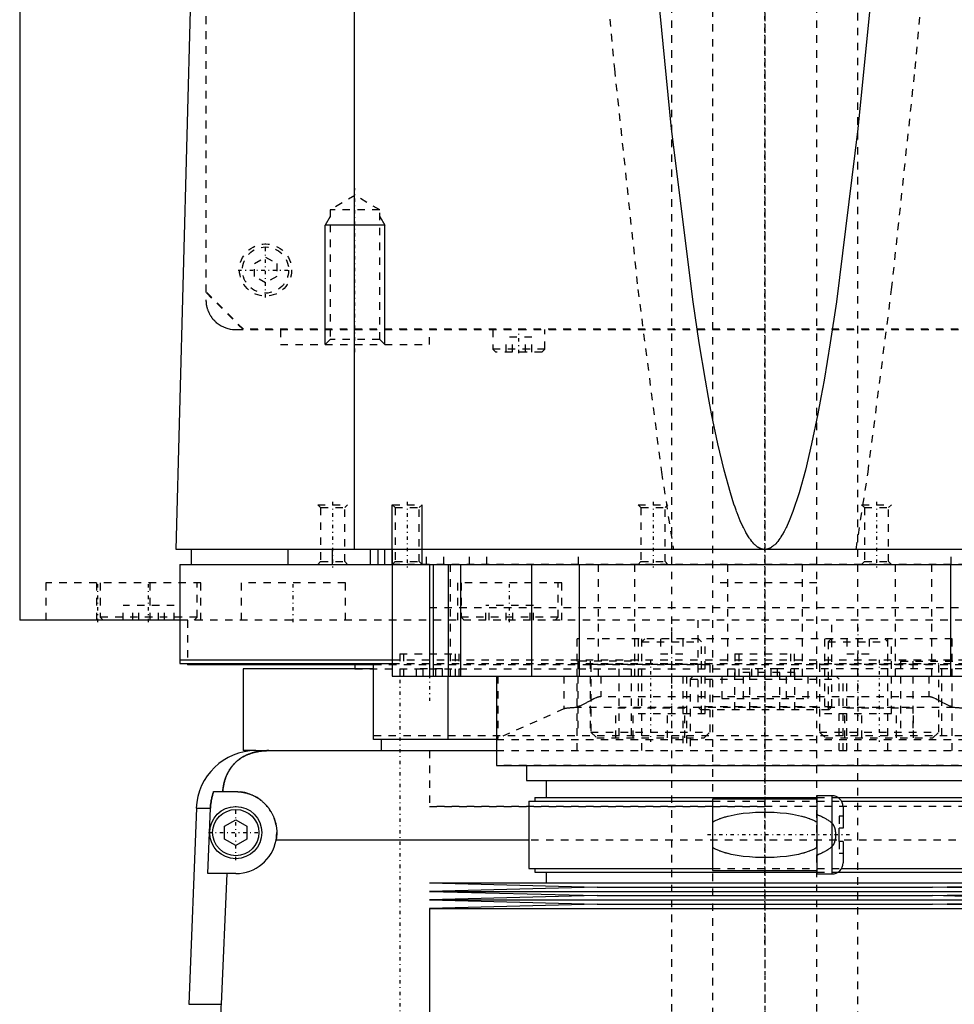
# Model space of a CAD drawing. Extents: x -120 to 120, y -123 to 447.
# Tile 2 of 9: x -100 to 25, y -27 to 106. Entities that reach past the tile are written whole.
import ezdxf

# ---------------------------------------------------------------- set-up
doc = ezdxf.new("R2010")
doc.units = 0
doc.linetypes.add('CENTER', pattern=[1.5, 0.45, -0.5, 0.05, -0.5])
doc.linetypes.add('DASHED', pattern=[2, 1, -1])
for name, color, linetype in [('AM_0', 7, 'CONTINUOUS'), ('AM_10', 7, 'CONTINUOUS'), ('AM_3', 7, 'DASHED'), ('AM_7', 7, 'CENTER')]:
    doc.layers.add(name, color=color, linetype=linetype)

msp = doc.modelspace()

# ---------------------------------------------------------------- linework, layer by layer
at = {"layer": 'AM_0', "color": 7, "linetype": 'CONTINUOUS'}
for p, q in [((-100, 363), (-100, 25)), ((-55.06, 34.5), (-55.06, 116.6)), ((-79, 34.5), (-76.83, 115.63)), ((79, 34.5), (-79, 34.5)), ((-77, 34.5), (-77, 32.5)), ((-64, 34.5), (-64, 32.5)), ((-58, 32.5), (-58, 34.5)), ((-52.9, 32.5), (-52.9, 34.5)), ((-51.9, 32.5), (-51.9, 34.5)), ((-51, 32.5), (-51, 34.5)), ((-50, 34.5), (-50, 17.5)), ((-78.5, 32.5), (78.5, 32.5)), ((-78.5, 32.5), (-78.5, 19.2)), ((-45, 32.5), (-45, 17.5)), ((-44.5, 32.5), (-44.5, 17.5)), ((-42.5, 32.5), (-42.5, 17.5)), ((-40.83, 32.5), (-40.83, 17.5)), ((-31.31, 32.5), (-31.31, 17.5)), ((-24.92, 32.5), (-24.92, 17.5)), ((24.92, 32.5), (24.92, 17.5)), ((-78.56, 25), (-100, 25)), ((-78.5, 19.7), (-50.02, 19.7)), ((-78.5, 19.2), (-50.02, 19.2)), ((-77.5, 19.2), (-77.5, 19)), ((-52.56, 19), (-77.5, 19)), ((-70, 18.5), (-70, 7.5)), ((-52.56, 18.5), (-70, 18.5)), ((-55, 19), (-55, 18.5)), ((-52.5, 9), (-52.5, 19.2)), ((-50, 17.5), (50, 17.5)), ((-42.5, 9), (-42.5, 17.5)), ((-36, 17.5), (-36, 5.5)), ((-36, 9), (-52.5, 9)), ((-51.5, 9), (-51.5, 7.5)), ((-68.3, 7.5), (-70, 7.5)), ((-68.3, 7.5), (-36, 7.5)), ((-36, 5.5), (36, 5.5)), ((-32, 5.5), (-32, 3.5)), ((-32, 3.5), (32, 3.5)), ((-29.35, 3.5), (-29.35, 1.2)), ((-73.97, 2), (-71, 2)), ((9, 1.45), (7, 1.45)), ((7, 1.45), (7, -9.05)), ((9, 1.45), (9, -9.05)), ((-31.65, 0.7), (-31.65, -8.3)), ((-31.65, 0.7), (-7, 0.7)), ((-30.85, 1.2), (-30.85, 0.7)), ((-30.85, 1.2), (7, 1.2)), ((7, 1), (-7, 1)), ((-7, 1), (-7, -8.6)), ((9.83, 1.2), (30.85, 1.2)), ((10.3, 0.7), (31.65, 0.7)), ((-76.29, -0.2), (-77.28, -26.54)), ((-76.29, -0.2), (-74.4, -0.2)), ((-74.75, -9), (-74.4, -0.2)), ((10.5, -0.05), (10.5, -2.9)), ((-72.5, -2.63), (-71, -1.77)), ((-72.5, -4.37), (-72.5, -2.63)), ((-71, -1.77), (-69.5, -2.63)), ((-69.5, -2.63), (-69.5, -4.37)), ((10, -4.7), (10, -2.9)), ((10.5, -2.9), (10, -2.9)), ((-71, -5.23), (-72.5, -4.37)), ((-69.5, -4.37), (-71, -5.23)), ((-31.65, -4.5), (-65.59, -4.5)), ((10.5, -4.7), (10, -4.7)), ((10.5, -4.7), (10.5, -7.55)), ((-71, -9), (-74.75, -9)), ((-72.2, -9), (-72.97, -26.54)), ((-31.65, -8.3), (-7, -8.3)), ((-30.85, -8.3), (-30.85, -8.8)), ((-30.85, -8.8), (7, -8.8)), ((-29.35, -8.8), (-29.35, -10.25)), ((-7, -8.6), (7, -8.6)), ((7, -9.05), (9, -9.05)), ((9.83, -8.8), (30.85, -8.8)), ((10.3, -8.3), (31.65, -8.3)), ((-45, -10.25), (-22.5, -10.82)), ((-45, -10.25), (45, -10.25)), ((22.5, -10.82), (45, -10.25)), ((-22.5, -10.82), (-45, -11.39)), ((-45, -11.39), (-22.5, -11.96)), ((-45, -11.39), (45, -11.39)), ((-22.5, -10.82), (22.5, -10.82)), ((45, -11.39), (22.5, -10.82)), ((22.5, -11.96), (45, -11.39)), ((-22.5, -11.96), (-45, -12.53)), ((-45, -12.53), (-22.5, -13.1)), ((-45, -12.53), (45, -12.53)), ((-22.5, -13.1), (-45, -13.67)), ((-22.5, -11.96), (22.5, -11.96)), ((-22.5, -13.1), (22.5, -13.1)), ((45, -12.53), (22.5, -11.96)), ((22.5, -13.1), (45, -12.53)), ((45, -13.67), (22.5, -13.1)), ((-45, -13.67), (-45, -30.25)), ((-45, -13.67), (45, -13.67)), ((-77.28, -26.54), (-72.97, -26.54))]:
    msp.add_line(p, q, dxfattribs=at)
for points in [[(0, 34.5, 0), (-0.01, 34.5, 0), (-0.04, 34.5, 0), (-0.06, 34.5, 0), (-0.07, 34.5, 0), (-0.08, 34.5, 0), (-0.11, 34.5, 0), (-0.13, 34.51, 0), (-0.15, 34.51, 0), (-0.18, 34.51, 0), (-0.2, 34.51, 0), (-0.21, 34.52, 0), (-0.22, 34.52, 0), (-0.25, 34.52, 0), (-0.27, 34.53, 0), (-0.29, 34.53, 0), (-0.32, 34.54, 0), (-0.34, 34.54, 0), (-0.35, 34.54, 0), (-0.36, 34.55, 0), (-0.39, 34.55, 0), (-0.41, 34.56, 0), (-0.42, 34.56, 0), (-0.43, 34.57, 0), (-0.46, 34.57, 0), (-0.48, 34.58, 0), (-0.49, 34.59, 0), (-0.5, 34.59, 0), (-0.53, 34.6, 0), (-0.55, 34.61, 0), (-0.57, 34.62, 0), (-0.6, 34.63, 0), (-0.62, 34.64, 0), (-0.63, 34.64, 0), (-0.64, 34.65, 0), (-0.67, 34.66, 0), (-0.69, 34.67, 0), (-0.71, 34.68, 0), (-0.74, 34.69, 0), (-0.76, 34.71, 0), (-0.77, 34.71, 0), (-0.78, 34.72, 0), (-0.81, 34.73, 0), (-0.83, 34.74, 0), (-0.85, 34.76, 0), (-0.88, 34.77, 0), (-0.9, 34.79, 0), (-0.91, 34.8, 0), (-0.92, 34.8, 0), (-0.95, 34.82, 0), (-0.97, 34.83, 0), (-1.05, 34.89, 0), (-1.19, 35.01, 0), (-1.26, 35.07, 0), (-1.33, 35.13, 0), (-1.47, 35.27, 0), (-1.61, 35.43, 0), (-1.75, 35.59, 0), (-1.89, 35.78, 0), (-2.03, 35.97, 0), (-2.1, 36.07, 0), (-2.17, 36.18, 0), (-2.31, 36.41, 0), (-2.45, 36.64, 0), (-2.52, 36.77, 0), (-2.59, 36.89, 0), (-2.73, 37.16, 0), (-2.87, 37.44, 0), (-2.94, 37.59, 0), (-3.01, 37.73, 0), (-3.15, 38.04, 0), (-3.29, 38.36, 0), (-3.43, 38.7, 0), (-3.57, 39.05, 0), (-3.71, 39.41, 0), (-3.78, 39.6, 0), (-3.85, 39.79, 0), (-3.99, 40.18, 0), (-4.13, 40.59, 0), (-4.62, 42.12, 0), (-5.46, 45.14, 0), (-6.29, 48.66, 0), (-7.13, 52.68, 0), (-7.54, 54.88, 0), (-7.96, 57.2, 0), (-8.79, 62.22, 0), (-9.62, 67.74, 0), (-12.5, 90.94, 0), (-14.95, 115.63, 0)], [(14.95, 115.63, 0), (12.5, 90.94, 0), (9.62, 67.74, 0), (8.79, 62.22, 0), (7.96, 57.2, 0), (7.54, 54.88, 0), (7.13, 52.68, 0), (6.29, 48.66, 0), (5.46, 45.14, 0), (4.62, 42.12, 0), (3.78, 39.6, 0), (3.29, 38.36, 0), (3.15, 38.04, 0), (3.01, 37.73, 0), (2.94, 37.59, 0), (2.87, 37.44, 0), (2.73, 37.16, 0), (2.59, 36.89, 0), (2.52, 36.77, 0), (2.45, 36.64, 0), (2.31, 36.41, 0), (2.17, 36.18, 0), (2.1, 36.07, 0), (2.03, 35.97, 0), (1.89, 35.78, 0), (1.75, 35.59, 0), (1.61, 35.43, 0), (1.47, 35.27, 0), (1.33, 35.13, 0), (1.26, 35.07, 0), (1.19, 35.01, 0), (1.05, 34.89, 0), (0.91, 34.8, 0), (0.83, 34.74, 0), (0.81, 34.73, 0), (0.78, 34.72, 0), (0.77, 34.71, 0), (0.76, 34.71, 0), (0.74, 34.69, 0), (0.71, 34.68, 0), (0.69, 34.67, 0), (0.67, 34.66, 0), (0.64, 34.65, 0), (0.63, 34.64, 0), (0.62, 34.64, 0), (0.6, 34.63, 0), (0.57, 34.62, 0), (0.55, 34.61, 0), (0.53, 34.6, 0), (0.5, 34.59, 0), (0.49, 34.59, 0), (0.48, 34.58, 0), (0.46, 34.57, 0), (0.43, 34.57, 0), (0.42, 34.56, 0), (0.41, 34.56, 0), (0.39, 34.55, 0), (0.36, 34.55, 0), (0.35, 34.54, 0), (0.34, 34.54, 0), (0.32, 34.54, 0), (0.29, 34.53, 0), (0.27, 34.53, 0), (0.25, 34.52, 0), (0.22, 34.52, 0), (0.21, 34.52, 0), (0.2, 34.51, 0), (0.18, 34.51, 0), (0.15, 34.51, 0), (0.13, 34.51, 0), (0.11, 34.5, 0), (0.08, 34.5, 0), (0.07, 34.5, 0), (0.06, 34.5, 0), (0.04, 34.5, 0), (0.01, 34.5, 0), (0, 34.5, 0)], [(-66.56, 7.5, 0), (-66.61, 7.5, 0), (-66.7, 7.5, 0), (-66.8, 7.5, 0), (-66.84, 7.5, 0), (-66.89, 7.49, 0), (-66.98, 7.49, 0), (-67.08, 7.49, 0), (-67.17, 7.48, 0), (-67.26, 7.47, 0), (-67.35, 7.47, 0), (-67.4, 7.46, 0), (-67.45, 7.46, 0), (-67.54, 7.45, 0), (-67.63, 7.44, 0), (-67.72, 7.42, 0), (-67.82, 7.41, 0), (-67.91, 7.4, 0), (-67.95, 7.39, 0), (-68, 7.38, 0), (-68.09, 7.37, 0), (-68.18, 7.35, 0), (-68.23, 7.34, 0), (-68.27, 7.33, 0), (-68.36, 7.31, 0), (-68.45, 7.29, 0), (-68.49, 7.28, 0), (-68.53, 7.27, 0), (-68.62, 7.24, 0), (-68.71, 7.22, 0), (-68.79, 7.2, 0), (-68.88, 7.17, 0), (-68.96, 7.14, 0), (-69, 7.13, 0), (-69.04, 7.11, 0), (-69.13, 7.08, 0), (-69.21, 7.05, 0), (-69.29, 7.02, 0), (-69.37, 6.99, 0), (-69.45, 6.96, 0), (-69.49, 6.94, 0), (-69.53, 6.92, 0), (-69.6, 6.89, 0), (-69.68, 6.85, 0), (-69.76, 6.81, 0), (-69.83, 6.77, 0), (-69.91, 6.74, 0), (-69.94, 6.72, 0), (-69.98, 6.69, 0), (-70.05, 6.65, 0), (-70.12, 6.61, 0), (-70.19, 6.57, 0), (-70.26, 6.52, 0), (-70.33, 6.48, 0), (-70.37, 6.46, 0), (-70.4, 6.43, 0), (-70.47, 6.39, 0), (-70.53, 6.34, 0), (-70.6, 6.29, 0), (-70.66, 6.24, 0), (-70.72, 6.19, 0), (-70.75, 6.17, 0), (-70.78, 6.14, 0), (-70.84, 6.09, 0), (-70.9, 6.04, 0), (-70.93, 6.01, 0), (-70.96, 5.98, 0), (-71.02, 5.93, 0), (-71.08, 5.87, 0), (-71.1, 5.85, 0), (-71.13, 5.82, 0), (-71.19, 5.76, 0), (-71.24, 5.71, 0), (-71.29, 5.65, 0), (-71.34, 5.59, 0), (-71.4, 5.53, 0), (-71.42, 5.5, 0), (-71.45, 5.47, 0), (-71.5, 5.41, 0), (-71.54, 5.35, 0), (-71.59, 5.28, 0), (-71.64, 5.22, 0), (-71.68, 5.16, 0), (-71.71, 5.12, 0), (-71.73, 5.09, 0), (-71.77, 5.02, 0), (-71.82, 4.96, 0), (-71.86, 4.89, 0), (-71.9, 4.82, 0), (-71.94, 4.75, 0), (-71.96, 4.72, 0), (-71.98, 4.68, 0), (-72.02, 4.61, 0), (-72.06, 4.54, 0), (-72.1, 4.46, 0), (-72.13, 4.39, 0), (-72.17, 4.32, 0), (-72.18, 4.28, 0), (-72.2, 4.24, 0), (-72.24, 4.16, 0), (-72.27, 4.09, 0), (-72.3, 4.01, 0), (-72.33, 3.93, 0), (-72.36, 3.85, 0), (-72.37, 3.81, 0), (-72.39, 3.77, 0), (-72.42, 3.69, 0), (-72.44, 3.61, 0), (-72.46, 3.57, 0), (-72.47, 3.52, 0), (-72.49, 3.44, 0), (-72.52, 3.36, 0), (-72.53, 3.32, 0), (-72.54, 3.27, 0), (-72.56, 3.19, 0), (-72.58, 3.1, 0), (-72.6, 3.02, 0), (-72.62, 2.93, 0), (-72.63, 2.84, 0), (-72.64, 2.8, 0), (-72.65, 2.76, 0), (-72.66, 2.67, 0), (-72.68, 2.58, 0), (-72.72, 2.27, 0), (-72.74, 2, 0)], [(-74.4, -0.2, 0), (-74.39, -0.14, 0), (-74.39, -0.02, 0), (-74.38, 0.1, 0), (-74.37, 0.16, 0), (-74.37, 0.23, 0), (-74.35, 0.35, 0), (-74.34, 0.47, 0), (-74.32, 0.6, 0), (-74.3, 0.72, 0), (-74.28, 0.85, 0), (-74.27, 0.91, 0), (-74.26, 0.97, 0), (-74.23, 1.1, 0), (-74.2, 1.22, 0), (-74.17, 1.34, 0), (-74.14, 1.47, 0), (-74.1, 1.59, 0), (-74.09, 1.65, 0), (-74.07, 1.71, 0), (-74.03, 1.83, 0), (-73.99, 1.94, 0), (-73.97, 2, 0)], [(-71, 2, 0), (-70.96, 2, 0), (-70.87, 2, 0), (-70.78, 2, 0), (-70.73, 1.99, 0), (-70.69, 1.99, 0), (-70.6, 1.99, 0), (-70.51, 1.98, 0), (-70.42, 1.97, 0), (-70.33, 1.96, 0), (-70.24, 1.95, 0), (-70.19, 1.94, 0), (-70.15, 1.93, 0), (-70.06, 1.92, 0), (-69.97, 1.9, 0), (-69.88, 1.88, 0), (-69.79, 1.86, 0), (-69.7, 1.84, 0), (-69.65, 1.83, 0), (-69.61, 1.82, 0), (-69.52, 1.8, 0), (-69.43, 1.77, 0), (-69.38, 1.76, 0), (-69.34, 1.74, 0), (-69.25, 1.72, 0), (-69.17, 1.69, 0), (-69.12, 1.67, 0), (-69.08, 1.65, 0), (-68.99, 1.62, 0), (-68.91, 1.59, 0), (-68.82, 1.55, 0), (-68.74, 1.51, 0), (-68.66, 1.48, 0), (-68.61, 1.46, 0), (-68.57, 1.44, 0), (-68.49, 1.39, 0), (-68.41, 1.35, 0), (-68.33, 1.31, 0), (-68.25, 1.26, 0), (-68.17, 1.22, 0), (-68.14, 1.2, 0), (-68.1, 1.17, 0), (-68.02, 1.12, 0), (-67.95, 1.07, 0), (-67.87, 1.02, 0), (-67.8, 0.97, 0), (-67.73, 0.92, 0), (-67.69, 0.89, 0), (-67.66, 0.87, 0), (-67.59, 0.81, 0), (-67.52, 0.76, 0), (-67.45, 0.7, 0), (-67.39, 0.65, 0), (-67.32, 0.59, 0), (-67.29, 0.56, 0), (-67.26, 0.53, 0), (-67.2, 0.47, 0), (-67.14, 0.41, 0), (-67.08, 0.35, 0), (-67.02, 0.29, 0), (-66.96, 0.23, 0), (-66.93, 0.2, 0), (-66.9, 0.17, 0), (-66.84, 0.1, 0), (-66.79, 0.04, 0), (-66.76, 0, 0), (-66.73, -0.03, 0), (-66.68, -0.1, 0), (-66.62, -0.17, 0), (-66.6, -0.2, 0), (-66.57, -0.24, 0), (-66.52, -0.31, 0), (-66.47, -0.38, 0), (-66.42, -0.45, 0), (-66.37, -0.53, 0), (-66.32, -0.6, 0), (-66.3, -0.64, 0), (-66.28, -0.68, 0), (-66.23, -0.76, 0), (-66.19, -0.83, 0), (-66.15, -0.91, 0), (-66.11, -0.99, 0), (-66.06, -1.07, 0), (-66.05, -1.11, 0), (-66.03, -1.15, 0), (-65.99, -1.23, 0), (-65.95, -1.32, 0), (-65.92, -1.4, 0), (-65.88, -1.48, 0), (-65.85, -1.57, 0), (-65.84, -1.61, 0), (-65.82, -1.65, 0), (-65.79, -1.74, 0), (-65.76, -1.82, 0), (-65.74, -1.91, 0), (-65.71, -1.99, 0), (-65.69, -2.08, 0), (-65.68, -2.12, 0), (-65.66, -2.17, 0), (-65.64, -2.25, 0), (-65.62, -2.34, 0), (-65.61, -2.43, 0), (-65.59, -2.52, 0), (-65.57, -2.6, 0), (-65.57, -2.65, 0), (-65.56, -2.69, 0), (-65.55, -2.78, 0), (-65.54, -2.87, 0), (-65.53, -2.91, 0), (-65.53, -2.96, 0), (-65.52, -3.04, 0), (-65.51, -3.13, 0), (-65.51, -3.18, 0), (-65.51, -3.22, 0), (-65.5, -3.31, 0), (-65.5, -3.39, 0), (-65.5, -3.48, 0), (-65.5, -3.57, 0), (-65.5, -3.65, 0), (-65.5, -3.7, 0), (-65.51, -3.74, 0), (-65.51, -3.83, 0), (-65.52, -3.92, 0), (-65.52, -4.01, 0), (-65.53, -4.1, 0), (-65.54, -4.19, 0), (-65.55, -4.23, 0), (-65.55, -4.28, 0), (-65.57, -4.37, 0), (-65.58, -4.46, 0), (-65.59, -4.5, 0)], [(-72.97, -26.54, 0), (-72.99, -26.87, 0), (-73.01, -27.51, 0), (-73.02, -28.16, 0), (-73.02, -28.47, 0), (-73.02, -28.79, 0), (-73.02, -29.43, 0), (-73, -30.07, 0), (-72.98, -30.72, 0), (-72.96, -31.37, 0), (-72.92, -32.03, 0), (-72.9, -32.36, 0), (-72.87, -32.69, 0), (-72.82, -33.35, 0), (-72.75, -34.02, 0), (-72.68, -34.69, 0), (-72.59, -35.36, 0), (-72.5, -36.04, 0), (-72.45, -36.38, 0), (-72.4, -36.71, 0), (-72.29, -37.39, 0), (-72.17, -38.06, 0), (-72.1, -38.4, 0)]]:
    msp.add_polyline3d(points, dxfattribs=at)
for radius in [3.5, 3.1]:
    msp.add_circle((-71, -3.5), radius, dxfattribs=at)
for centre, radius, start, end in [((-68.3, -0.5), 8, 90, 177.861), ((9, -0.05), 1.5, 0, 90), ((-71, -3.5), 5.5, 270, 349.5243), ((9, -7.55), 1.5, 270, 0)]:
    msp.add_arc(centre, radius, start, end, dxfattribs=at)
at = {"layer": 'AM_10', "color": 7, "linetype": 'CONTINUOUS'}
for p, q in [((-58.32, 79.17), (-59, 78)), ((-51, 78), (-59, 78)), ((-59, 62), (-59, 78)), ((-51.68, 79.17), (-51, 78)), ((-51, 62), (-51, 78)), ((-50, 32.5), (-50, 40.5)), ((-46, 32.5), (-46, 40.5))]:
    msp.add_line(p, q, dxfattribs=at)
at = {"layer": 'AM_3', "color": 6, "linetype": 'DASHED'}
for p, q in [((-7, 421), (-7, -97.5)), ((7, -97.5), (7, 421)), ((-12.5, 405.5), (-12.5, -56.5)), ((12.5, -56.5), (12.5, 405.5)), ((-75, 380), (-75, 68)), ((-74.95, 69.05), (-74.95, 374.95)), ((-55, 82), (-58.32, 80.08)), ((-51.68, 80.08), (-55, 82)), ((-58.32, 80.08), (-58.32, 62.68)), ((-51.68, 80.08), (-58.32, 80.08)), ((-51.68, 62.68), (-51.68, 80.08)), ((-68.5, 72.87), (-67, 73.73)), ((-68.5, 71.13), (-68.5, 72.87)), ((-67, 73.73), (-65.5, 72.87)), ((-65.5, 72.87), (-65.5, 71.13)), ((-67, 70.27), (-68.5, 71.13)), ((-65.5, 71.13), (-67, 70.27)), ((-70, 64), (-75, 69)), ((-69.95, 64.05), (-74.95, 69.05)), ((-71, 64), (71, 64)), ((69.95, 64.05), (-69.95, 64.05)), ((-65, 64), (-65, 62)), ((-45, 62), (-45, 64)), ((-36.5, 64), (-36.5, 61.4)), ((-29.5, 61.4), (-29.5, 64)), ((-58.32, 62.68), (-59, 62)), ((-51.68, 62.68), (-58.32, 62.68)), ((-51, 62), (-51.68, 62.68)), ((-34.73, 61), (-34.73, 63)), ((-31.27, 63), (-34.73, 63)), ((-33.87, 61), (-33.87, 63)), ((-32.13, 61), (-32.13, 63)), ((-31.27, 61), (-31.27, 63)), ((-65, 62), (-45, 62)), ((-36.5, 61.4), (-36.1, 61)), ((-29.5, 61.4), (-36.5, 61.4)), ((-29.9, 61), (-36.1, 61)), ((-29.9, 61), (-29.5, 61.4)), ((-60, 40.5), (-59.62, 40.12)), ((-60, 40.5), (-56, 40.5)), ((-59.62, 40.12), (-59.62, 32.88)), ((-59.62, 40.12), (-56.38, 40.12)), ((-56.38, 40.12), (-56, 40.5)), ((-56.38, 32.88), (-56.38, 40.12)), ((-50, 40.5), (-49.62, 40.12)), ((-50, 40.5), (-46, 40.5)), ((-49.62, 40.12), (-49.62, 32.88)), ((-49.62, 40.12), (-46.38, 40.12)), ((-46.38, 40.12), (-46, 40.5)), ((-46.38, 32.88), (-46.38, 40.12)), ((-17, 40.5), (-16.62, 40.12)), ((-17, 40.5), (-13, 40.5)), ((-16.62, 40.12), (-16.62, 32.88)), ((-16.62, 40.12), (-13.38, 40.12)), ((-13.38, 40.12), (-13, 40.5)), ((-13.38, 32.88), (-13.38, 40.12)), ((13, 40.5), (13.38, 40.12)), ((13, 40.5), (17, 40.5)), ((13.38, 40.12), (13.38, 32.88)), ((13.38, 40.12), (16.62, 40.12)), ((16.62, 40.12), (17, 40.5)), ((16.62, 32.88), (16.62, 40.12)), ((-45.38, 32.5), (-45.38, 34.5)), ((-43.08, 32.5), (-43.08, 34.5)), ((-39.62, 32.5), (-39.62, 34.5)), ((-37.31, 32.5), (-37.31, 34.5)), ((-25, 32.5), (-25, 34.5)), ((25, 32.5), (25, 34.5)), ((-59.62, 32.88), (-60, 32.5)), ((-59.62, 32.88), (-56.38, 32.88)), ((-56, 32.5), (-56.38, 32.88)), ((-49.62, 32.88), (-50, 32.5)), ((77, 32.5), (-50, 32.5)), ((-49.62, 32.88), (-46.38, 32.88)), ((-46, 32.5), (-46.38, 32.88)), ((-42.23, 32.5), (-42.23, 17.5)), ((-22.36, 32.5), (-22.36, 17.5)), ((-17.5, 32.5), (-17.5, 17.5)), ((-16.62, 32.88), (-17, 32.5)), ((-16.62, 32.88), (-13.38, 32.88)), ((-13, 32.5), (-13.38, 32.88)), ((-5, 32.5), (-5, 17.5)), ((5, 32.5), (5, 17.5)), ((13.38, 32.88), (13, 32.5)), ((13.38, 32.88), (16.62, 32.88)), ((17, 32.5), (16.62, 32.88)), ((17.5, 32.5), (17.5, 17.5)), ((22.36, 32.5), (22.36, 17.5)), ((-96.5, 30), (-96.5, 25)), ((-75.69, 30), (-96.5, 30)), ((-89.69, 30), (-89.69, 25)), ((-89.19, 30), (-89.19, 25.4)), ((-82.5, 25), (-82.5, 30)), ((-76.19, 25.4), (-76.19, 30)), ((-75.69, 25), (-75.69, 30)), ((-70.29, 30), (-70.29, 25)), ((-56.29, 30), (-70.29, 30)), ((-56.29, 25), (-56.29, 30)), ((-41.25, 30), (-41.25, 25)), ((-27.25, 30), (-41.25, 30)), ((-40.75, 30), (-40.75, 25.4)), ((-27.75, 25.4), (-27.75, 30)), ((-27.25, 25), (-27.25, 30)), ((7, 30), (-7, 30)), ((-86.12, 25), (-86.12, 27)), ((-79.25, 27), (-86.12, 27)), ((-84.8, 25), (-84.8, 27)), ((-84.01, 25), (-84.01, 27)), ((-81.36, 25), (-81.36, 27)), ((-80.58, 25), (-80.58, 27)), ((-79.25, 25), (-79.25, 27)), ((-45, 26.7), (45, 26.7)), ((-45, 26.7), (0, 26.7)), ((-37.45, 25), (-37.45, 27)), ((-31.05, 27), (-37.45, 27)), ((-37, 25), (-37, 27)), ((-34.7, 25), (-34.7, 27)), ((-33.8, 25), (-33.8, 27)), ((-31.5, 25), (-31.5, 27)), ((-31.05, 25), (-31.05, 27)), ((-89.19, 25.4), (-88.79, 25)), ((-76.19, 25.4), (-89.19, 25.4)), ((-76.59, 25), (-76.19, 25.4)), ((-40.75, 25.4), (-40.35, 25)), ((-27.75, 25.4), (-40.75, 25.4)), ((-28.15, 25), (-27.75, 25.4)), ((78.56, 25), (-78.56, 25)), ((-77.5, 25), (-77.5, 19.2)), ((-9, 25), (-9, 13.4)), ((9, 13.4), (9, 25)), ((-25.16, 7.5), (-25.16, 22.5)), ((25.16, 22.5), (-25.16, 22.5)), ((-17, 22.5), (-17, 12.5)), ((-16.1, 22.5), (-16.5, 22.1)), ((-16.5, 7.5), (-16.5, 22.5)), ((-14, 22.5), (-14, 20.5)), ((-11, 22.5), (-11, 20.5)), ((-8.5, 22.1), (-8.9, 22.5)), ((-8, 12.5), (-8, 22.5)), ((8, 22.5), (8, 12.5)), ((8.9, 22.5), (8.5, 22.1)), ((11, 22.5), (11, 20.5)), ((14, 22.5), (14, 20.5)), ((16.5, 22.1), (16.1, 22.5)), ((16.5, 7.5), (16.5, 22.5)), ((17, 12.5), (17, 22.5)), ((25.16, 7.5), (25.16, 22.5)), ((-16.5, 22.1), (-8.5, 22.1)), ((-8.5, 12.5), (-8.5, 22.1)), ((8.5, 22.1), (8.5, 12.5)), ((8.5, 22.1), (16.5, 22.1)), ((-49, 20.5), (-49, 17.5)), ((-49, 20.5), (-41, 20.5)), ((-48.5, 20.5), (-48.5, 17.5)), ((-41.5, 17.5), (-41.5, 20.5)), ((-41, 17.5), (-41, 20.5)), ((-14, 20.5), (-11, 20.5)), ((-4, 20.5), (-4, 17.5)), ((-4, 20.5), (4, 20.5)), ((-3.5, 20.5), (-3.5, 17.5)), ((3.5, 17.5), (3.5, 20.5)), ((4, 17.5), (4, 20.5)), ((11, 20.5), (14, 20.5)), ((-55, 18.5), (-0.87, 18.5)), ((52.56, 19), (-52.56, 19)), ((-50.02, 19.7), (50.02, 19.7)), ((-50.02, 19.2), (50.02, 19.2)), ((-43.27, 18.5), (-46.73, 18.5)), ((-46.73, 17.5), (-46.73, 18.5)), ((-45.87, 17.5), (-45.87, 18.5)), ((-44.13, 17.5), (-44.13, 18.5)), ((-43.27, 17.5), (-43.27, 18.5)), ((-25.09, 19.5), (-25.09, 9.5)), ((-17.89, 19.5), (-25.09, 19.5)), ((-23.43, 19.5), (-23.43, 9.5)), ((-23.25, 19.2), (-23.35, 19.1)), ((-23.35, 19.1), (-23.35, 10)), ((-23.35, 19.1), (-7.35, 19.1)), ((-19.55, 9.5), (-19.55, 19.5)), ((-17.89, 9.5), (-17.89, 19.5)), ((-7.35, 19.1), (-7.45, 19.2)), ((-7.35, 10), (-7.35, 19.1)), ((1.73, 18.5), (-1.73, 18.5)), ((-1.73, 17.5), (-1.73, 18.5)), ((-0.87, 17.5), (-0.87, 18.5)), ((0.87, 17.5), (0.87, 18.5)), ((52.56, 18.5), (0.87, 18.5)), ((1.73, 17.5), (1.73, 18.5)), ((7.45, 19.2), (7.35, 19.1)), ((7.35, 19.1), (7.35, 10)), ((7.35, 19.1), (23.35, 19.1)), ((18.23, 19.5), (18.23, 9.5)), ((18.23, 19.5), (25.44, 19.5)), ((19.89, 19.5), (19.89, 9.5)), ((23.35, 19.1), (23.25, 19.2)), ((23.35, 10), (23.35, 19.1)), ((23.77, 9.5), (23.77, 19.5)), ((-35.82, 17.5), (-35.82, 9.14)), ((-26.96, 17.5), (-26.96, 13.1)), ((-22, 17.5), (-22, 14.74)), ((-11, 17.5), (-11, 7.5)), ((-10.5, 17.5), (-10.5, 7.5)), ((-9.6, 17.5), (-10, 17.1)), ((-5.77, 17.5), (-5.77, 14.5)), ((-4.04, 13), (-4.04, 18)), ((4.04, 18), (-4.04, 18)), ((-2.89, 17.5), (-2.89, 14.5)), ((-2.02, 13), (-2.02, 18)), ((2.02, 13), (2.02, 18)), ((2.89, 17.5), (2.89, 14.5)), ((4.04, 13), (4.04, 18)), ((5.77, 17.5), (5.77, 14.5)), ((10, 17.1), (9.6, 17.5)), ((10.5, 7.5), (10.5, 17.5)), ((11, 7.5), (11, 17.5)), ((22, 17.5), (22, 14.74)), ((-10, 17.1), (-10, 7.5)), ((-10, 17.1), (10, 17.1)), ((10, 7.5), (10, 17.1)), ((22, 14.74), (-22, 14.74)), ((25.41, 13.27), (-25.41, 13.27)), ((-9, 13.4), (-8.6, 13)), ((9, 13.4), (-9, 13.4)), ((-5.77, 14.5), (5.77, 14.5)), ((8.6, 13), (9, 13.4)), ((-26.96, 13.1), (-35.82, 9.14)), ((-19.97, 9.2), (-19.97, 13.2)), ((-10.73, 13.2), (-19.97, 13.2)), ((-17.66, 9.2), (-17.66, 13.2)), ((-17, 12.5), (-8, 12.5)), ((-13.04, 9.2), (-13.04, 13.2)), ((-10.73, 9.2), (-10.73, 13.2)), ((8.6, 13), (-8.6, 13)), ((8, 12.5), (17, 12.5)), ((10.73, 9.2), (10.73, 13.2)), ((19.97, 13.2), (10.73, 13.2)), ((13.04, 9.2), (13.04, 13.2)), ((17.66, 9.2), (17.66, 13.2)), ((19.97, 9.2), (19.97, 13.2)), ((52.5, 9.5), (-52.5, 9.5)), ((-23.35, 10), (-22.55, 9.2)), ((-23.35, 10), (-7.35, 10)), ((-8.15, 9.2), (-7.35, 10)), ((7.35, 10), (8.15, 9.2)), ((7.35, 10), (23.35, 10)), ((22.55, 9.2), (23.35, 10)), ((-36, 9), (36, 9)), ((-22.55, 9.2), (-8.15, 9.2)), ((8.15, 9.2), (22.55, 9.2)), ((-45, 7.5), (-45, 0)), ((-45, 7.5), (-45, 0)), ((-36, 7.5), (36, 7.5)), ((36, 5.52), (-36, 5.52)), ((-45, 0), (0, 0)), ((45, 0), (-45, 0)), ((-7, 0.7), (10.3, 0.7)), ((7, 1.2), (9.83, 1.2)), ((10, -1.3), (10, -2.9)), ((10.5, -1.3), (10, -1.3)), ((31.65, -4.5), (-31.65, -4.5)), ((10, -4.7), (10, -6.3)), ((10.5, -6.3), (10, -6.3)), ((-7, -8.3), (10.3, -8.3)), ((7, -8.8), (9.83, -8.8))]:
    msp.add_line(p, q, dxfattribs=at)
for points in [[(-21.74, 115.63, 0), (-20.18, 98.98, 0), (-17.03, 69.41, 0), (-13.86, 44.87, 0), (-12.26, 34.5, 0)], [(12.26, 34.5, 0), (13.86, 44.87, 0), (17.03, 69.41, 0), (20.18, 98.98, 0), (21.74, 115.63, 0)], [(-75, 68, 0), (-75, 67.97, 0), (-75, 67.9, 0), (-75, 67.83, 0), (-74.99, 67.79, 0), (-74.99, 67.76, 0), (-74.99, 67.69, 0), (-74.98, 67.62, 0), (-74.97, 67.55, 0), (-74.97, 67.48, 0), (-74.96, 67.41, 0), (-74.95, 67.38, 0), (-74.95, 67.34, 0), (-74.93, 67.27, 0), (-74.92, 67.21, 0), (-74.91, 67.14, 0), (-74.89, 67.07, 0), (-74.87, 67, 0), (-74.87, 66.97, 0), (-74.86, 66.94, 0), (-74.84, 66.87, 0), (-74.82, 66.81, 0), (-74.81, 66.77, 0), (-74.8, 66.74, 0), (-74.77, 66.68, 0), (-74.75, 66.61, 0), (-74.74, 66.58, 0), (-74.73, 66.55, 0), (-74.7, 66.49, 0), (-74.68, 66.43, 0), (-74.65, 66.37, 0), (-74.62, 66.31, 0), (-74.59, 66.25, 0), (-74.58, 66.22, 0), (-74.57, 66.19, 0), (-74.54, 66.13, 0), (-74.51, 66.07, 0), (-74.47, 66.02, 0), (-74.44, 65.96, 0), (-74.41, 65.91, 0), (-74.39, 65.88, 0), (-74.38, 65.86, 0), (-74.34, 65.8, 0), (-74.31, 65.75, 0), (-74.27, 65.7, 0), (-74.24, 65.65, 0), (-74.2, 65.6, 0), (-74.19, 65.58, 0), (-74.17, 65.56, 0), (-74.13, 65.51, 0), (-74.1, 65.47, 0), (-74.06, 65.42, 0), (-74.02, 65.38, 0), (-73.99, 65.34, 0), (-73.97, 65.32, 0), (-73.95, 65.3, 0), (-73.91, 65.25, 0), (-73.87, 65.21, 0), (-73.83, 65.17, 0), (-73.79, 65.14, 0), (-73.75, 65.1, 0), (-73.73, 65.08, 0), (-73.71, 65.06, 0), (-73.67, 65.02, 0), (-73.63, 64.99, 0), (-73.61, 64.97, 0), (-73.48, 64.86, 0), (-73.21, 64.67, 0), (-72.94, 64.5, 0), (-72.65, 64.36, 0), (-72.35, 64.24, 0), (-72.05, 64.14, 0), (-71.9, 64.1, 0), (-71.75, 64.07, 0), (-71.45, 64.02, 0), (-71.15, 64, 0), (-71, 64, 0)], [(-22, 14.74, 0), (-22.02, 14.74, 0), (-22.06, 14.73, 0), (-22.1, 14.73, 0), (-22.12, 14.73, 0), (-22.14, 14.73, 0), (-22.18, 14.72, 0), (-22.21, 14.72, 0), (-22.25, 14.71, 0), (-22.29, 14.7, 0), (-22.32, 14.69, 0), (-22.34, 14.69, 0), (-22.36, 14.68, 0), (-22.39, 14.67, 0), (-22.43, 14.66, 0), (-22.46, 14.65, 0), (-22.5, 14.64, 0), (-22.53, 14.62, 0), (-22.55, 14.62, 0), (-22.57, 14.61, 0), (-22.6, 14.6, 0), (-22.64, 14.58, 0), (-22.65, 14.58, 0), (-22.75, 14.53, 0), (-22.95, 14.44, 0), (-23.15, 14.34, 0), (-23.34, 14.24, 0), (-23.53, 14.14, 0), (-23.72, 14.04, 0), (-23.82, 13.99, 0), (-23.91, 13.94, 0), (-24.1, 13.84, 0), (-24.29, 13.75, 0), (-24.47, 13.66, 0), (-24.65, 13.57, 0), (-24.82, 13.49, 0), (-24.91, 13.46, 0), (-25, 13.42, 0), (-25.16, 13.36, 0), (-25.33, 13.3, 0), (-25.41, 13.27, 0)], [(25.41, 13.27, 0), (25.33, 13.3, 0), (25.16, 13.36, 0), (25, 13.42, 0), (24.91, 13.46, 0), (24.82, 13.49, 0), (24.65, 13.57, 0), (24.47, 13.66, 0), (24.29, 13.75, 0), (24.1, 13.84, 0), (23.91, 13.94, 0), (23.82, 13.99, 0), (23.72, 14.04, 0), (23.53, 14.14, 0), (23.34, 14.24, 0), (23.15, 14.34, 0), (22.95, 14.44, 0), (22.75, 14.53, 0), (22.65, 14.58, 0), (22.64, 14.58, 0), (22.6, 14.6, 0), (22.57, 14.61, 0), (22.55, 14.62, 0), (22.53, 14.62, 0), (22.5, 14.64, 0), (22.46, 14.65, 0), (22.43, 14.66, 0), (22.39, 14.67, 0), (22.36, 14.68, 0), (22.34, 14.69, 0), (22.32, 14.69, 0), (22.29, 14.7, 0), (22.25, 14.71, 0), (22.21, 14.72, 0), (22.18, 14.72, 0), (22.14, 14.73, 0), (22.12, 14.73, 0), (22.1, 14.73, 0), (22.06, 14.73, 0), (22.02, 14.74, 0), (22, 14.74, 0)], [(-25.41, 13.27, 0), (-25.48, 13.27, 0), (-25.61, 13.26, 0), (-25.74, 13.25, 0), (-25.81, 13.25, 0), (-25.87, 13.25, 0), (-25.99, 13.24, 0), (-26.1, 13.23, 0), (-26.2, 13.22, 0), (-26.3, 13.21, 0), (-26.4, 13.2, 0), (-26.44, 13.19, 0), (-26.49, 13.19, 0), (-26.57, 13.18, 0), (-26.64, 13.17, 0), (-26.71, 13.16, 0), (-26.77, 13.15, 0), (-26.82, 13.14, 0), (-26.85, 13.13, 0), (-26.87, 13.12, 0), (-26.91, 13.11, 0), (-26.94, 13.1, 0), (-26.96, 13.1, 0)], [(26.96, 13.1, 0), (26.94, 13.1, 0), (26.91, 13.11, 0), (26.87, 13.12, 0), (26.85, 13.13, 0), (26.82, 13.14, 0), (26.77, 13.15, 0), (26.71, 13.16, 0), (26.64, 13.17, 0), (26.57, 13.18, 0), (26.49, 13.19, 0), (26.44, 13.19, 0), (26.4, 13.2, 0), (26.3, 13.21, 0), (26.2, 13.22, 0), (26.1, 13.23, 0), (25.99, 13.24, 0), (25.87, 13.25, 0), (25.81, 13.25, 0), (25.74, 13.25, 0), (25.61, 13.26, 0), (25.48, 13.27, 0), (25.41, 13.27, 0)], [(-35.82, 9.14, 0), (-35.88, 9.12, 0), (-35.96, 9.06, 0), (-36, 9.01, 0), (-36, 8.99, 0)], [(-72.74, 2, 0), (-72.74, 2.05, 0), (-72.73, 2.14, 0), (-72.72, 2.23, 0), (-72.72, 2.27, 0), (-72.71, 2.32, 0), (-72.7, 2.41, 0), (-72.69, 2.5, 0), (-72.68, 2.59, 0), (-72.66, 2.68, 0), (-72.65, 2.76, 0), (-72.64, 2.81, 0), (-72.63, 2.85, 0), (-72.61, 2.94, 0), (-72.6, 3.03, 0), (-72.58, 3.11, 0), (-72.56, 3.2, 0), (-72.54, 3.28, 0), (-72.52, 3.33, 0), (-72.51, 3.37, 0), (-72.49, 3.45, 0), (-72.46, 3.53, 0), (-72.45, 3.58, 0), (-72.44, 3.62, 0), (-72.41, 3.7, 0), (-72.39, 3.78, 0), (-72.37, 3.82, 0), (-72.36, 3.86, 0), (-72.33, 3.94, 0), (-72.3, 4.01, 0), (-72.27, 4.09, 0), (-72.23, 4.17, 0), (-72.2, 4.24, 0), (-72.18, 4.28, 0), (-72.17, 4.32, 0), (-72.13, 4.39, 0), (-72.1, 4.46, 0), (-72.06, 4.54, 0), (-72.02, 4.61, 0), (-71.98, 4.68, 0), (-71.96, 4.71, 0), (-71.94, 4.75, 0), (-71.9, 4.82, 0), (-71.86, 4.89, 0), (-71.82, 4.95, 0), (-71.78, 5.02, 0), (-71.73, 5.08, 0), (-71.71, 5.12, 0), (-71.69, 5.15, 0), (-71.64, 5.21, 0), (-71.6, 5.28, 0), (-71.55, 5.34, 0), (-71.5, 5.4, 0), (-71.45, 5.46, 0), (-71.43, 5.49, 0), (-71.4, 5.52, 0), (-71.35, 5.58, 0), (-71.3, 5.64, 0), (-71.25, 5.7, 0), (-71.19, 5.75, 0), (-71.14, 5.81, 0), (-71.11, 5.84, 0), (-71.08, 5.87, 0), (-71.03, 5.92, 0), (-70.97, 5.98, 0), (-70.94, 6, 0), (-70.91, 6.03, 0), (-70.85, 6.08, 0), (-70.79, 6.13, 0), (-70.76, 6.16, 0), (-70.73, 6.18, 0), (-70.67, 6.23, 0), (-70.6, 6.28, 0), (-70.54, 6.33, 0), (-70.47, 6.38, 0), (-70.41, 6.43, 0), (-70.37, 6.45, 0), (-70.34, 6.47, 0), (-70.27, 6.52, 0), (-70.2, 6.56, 0), (-70.13, 6.61, 0), (-70.06, 6.65, 0), (-69.99, 6.69, 0), (-69.95, 6.71, 0), (-69.91, 6.73, 0), (-69.84, 6.77, 0), (-69.76, 6.81, 0), (-69.69, 6.85, 0), (-69.61, 6.88, 0), (-69.53, 6.92, 0), (-69.5, 6.94, 0), (-69.46, 6.95, 0), (-69.38, 6.99, 0), (-69.3, 7.02, 0), (-69.22, 7.05, 0), (-69.13, 7.08, 0), (-69.05, 7.11, 0), (-69.01, 7.13, 0), (-68.97, 7.14, 0), (-68.89, 7.17, 0), (-68.8, 7.19, 0), (-68.72, 7.22, 0), (-68.63, 7.24, 0), (-68.54, 7.27, 0), (-68.5, 7.28, 0), (-68.46, 7.29, 0), (-68.37, 7.31, 0), (-68.28, 7.33, 0), (-68.23, 7.34, 0), (-68.19, 7.35, 0), (-68.1, 7.36, 0), (-68.01, 7.38, 0), (-67.96, 7.39, 0), (-67.91, 7.4, 0), (-67.82, 7.41, 0), (-67.73, 7.42, 0), (-67.64, 7.44, 0), (-67.55, 7.45, 0), (-67.45, 7.46, 0), (-67.41, 7.46, 0), (-67.36, 7.47, 0), (-67.27, 7.47, 0), (-67.17, 7.48, 0), (-67.08, 7.49, 0), (-66.99, 7.49, 0), (-66.89, 7.49, 0), (-66.85, 7.5, 0), (-66.8, 7.5, 0), (-66.7, 7.5, 0), (-66.61, 7.5, 0), (-66.56, 7.5, 0)], [(-73.97, 2, 0), (-73.99, 1.94, 0), (-74.03, 1.83, 0), (-74.07, 1.71, 0), (-74.09, 1.65, 0), (-74.1, 1.59, 0), (-74.14, 1.47, 0), (-74.17, 1.34, 0), (-74.2, 1.22, 0), (-74.23, 1.1, 0), (-74.26, 0.97, 0), (-74.27, 0.91, 0), (-74.28, 0.85, 0), (-74.3, 0.72, 0), (-74.32, 0.6, 0), (-74.34, 0.47, 0), (-74.35, 0.35, 0), (-74.37, 0.23, 0), (-74.37, 0.16, 0), (-74.38, 0.1, 0), (-74.39, -0.02, 0), (-74.39, -0.14, 0), (-74.4, -0.2, 0)], [(-7, -2.09, 0), (-6.95, -2.06, 0), (-6.84, -2, 0), (-6.74, -1.94, 0), (-6.68, -1.91, 0), (-6.63, -1.89, 0), (-6.52, -1.83, 0), (-6.41, -1.78, 0), (-6.3, -1.73, 0), (-6.18, -1.69, 0), (-6.07, -1.64, 0), (-6.01, -1.62, 0), (-5.95, -1.6, 0), (-5.83, -1.55, 0), (-5.71, -1.51, 0), (-5.59, -1.47, 0), (-5.47, -1.43, 0), (-5.35, -1.4, 0), (-5.29, -1.38, 0), (-5.23, -1.36, 0), (-5.1, -1.33, 0), (-4.97, -1.29, 0), (-4.91, -1.28, 0), (-4.52, -1.18, 0), (-3.72, -1.03, 0), (-2.9, -0.91, 0), (-2.07, -0.83, 0), (-1.24, -0.77, 0), (-0.41, -0.75, 0), (0, -0.74, 0), (0.41, -0.75, 0), (1.24, -0.77, 0), (2.07, -0.83, 0), (2.9, -0.91, 0), (3.72, -1.03, 0), (4.52, -1.18, 0), (4.91, -1.28, 0), (4.97, -1.29, 0), (5.1, -1.33, 0), (5.23, -1.36, 0), (5.29, -1.38, 0), (5.35, -1.4, 0), (5.47, -1.43, 0), (5.59, -1.47, 0), (5.71, -1.51, 0), (5.83, -1.55, 0), (5.95, -1.6, 0), (6.01, -1.62, 0), (6.07, -1.64, 0), (6.18, -1.69, 0), (6.3, -1.73, 0), (6.41, -1.78, 0), (6.52, -1.83, 0), (6.63, -1.89, 0), (6.68, -1.91, 0), (6.74, -1.94, 0), (6.84, -2, 0), (6.95, -2.06, 0), (7, -2.09, 0)], [(7, -1.07, 0), (7.06, -1.09, 0), (7.18, -1.14, 0), (7.31, -1.19, 0), (7.37, -1.21, 0), (7.43, -1.24, 0), (7.55, -1.29, 0), (7.67, -1.35, 0), (7.78, -1.41, 0), (7.9, -1.46, 0), (8.02, -1.53, 0), (8.07, -1.56, 0), (8.13, -1.59, 0), (8.24, -1.65, 0), (8.35, -1.72, 0), (8.46, -1.79, 0), (8.56, -1.86, 0), (8.66, -1.94, 0), (8.71, -1.98, 0), (8.76, -2.02, 0), (8.86, -2.1, 0), (8.95, -2.18, 0), (9, -2.22, 0)], [(9, -2.22, 0), (9.01, -2.23, 0), (9.02, -2.24, 0), (9.04, -2.26, 0), (9.05, -2.27, 0), (9.06, -2.28, 0), (9.07, -2.29, 0), (9.09, -2.31, 0), (9.1, -2.33, 0), (9.12, -2.35, 0), (9.13, -2.37, 0), (9.14, -2.38, 0), (9.15, -2.39, 0), (9.16, -2.41, 0), (9.18, -2.44, 0), (9.19, -2.46, 0), (9.2, -2.48, 0), (9.22, -2.51, 0), (9.22, -2.52, 0), (9.23, -2.53, 0), (9.24, -2.56, 0), (9.26, -2.58, 0), (9.26, -2.59, 0), (9.27, -2.61, 0), (9.28, -2.63, 0), (9.29, -2.66, 0), (9.3, -2.67, 0), (9.3, -2.69, 0), (9.32, -2.71, 0), (9.33, -2.74, 0), (9.34, -2.77, 0), (9.35, -2.8, 0), (9.36, -2.83, 0), (9.36, -2.84, 0), (9.37, -2.86, 0), (9.38, -2.89, 0), (9.39, -2.92, 0), (9.4, -2.95, 0), (9.41, -2.98, 0), (9.41, -3.02, 0), (9.42, -3.03, 0), (9.42, -3.05, 0), (9.43, -3.08, 0), (9.44, -3.11, 0), (9.44, -3.15, 0), (9.45, -3.18, 0), (9.46, -3.21, 0), (9.46, -3.23, 0), (9.46, -3.25, 0), (9.47, -3.28, 0), (9.47, -3.31, 0), (9.49, -3.43, 0), (9.5, -3.64, 0), (9.51, -3.74, 0), (9.51, -3.84, 0), (9.5, -4.04, 0), (9.48, -4.25, 0), (9.46, -4.37, 0), (9.45, -4.4, 0), (9.45, -4.43, 0), (9.44, -4.45, 0), (9.44, -4.47, 0), (9.43, -4.5, 0), (9.43, -4.53, 0), (9.42, -4.56, 0), (9.41, -4.6, 0), (9.4, -4.63, 0), (9.4, -4.65, 0), (9.39, -4.66, 0), (9.38, -4.7, 0), (9.37, -4.73, 0), (9.36, -4.76, 0), (9.35, -4.79, 0), (9.34, -4.83, 0), (9.33, -4.84, 0), (9.33, -4.86, 0), (9.31, -4.89, 0), (9.3, -4.92, 0), (9.3, -4.93, 0), (9.29, -4.95, 0), (9.27, -4.98, 0), (9.26, -5.01, 0), (9.25, -5.03, 0), (9.25, -5.04, 0), (9.23, -5.07, 0), (9.22, -5.1, 0), (9.2, -5.12, 0), (9.18, -5.15, 0), (9.17, -5.18, 0), (9.16, -5.19, 0), (9.15, -5.2, 0), (9.13, -5.23, 0), (9.12, -5.25, 0), (9.1, -5.27, 0), (9.08, -5.29, 0), (9.06, -5.31, 0), (9.05, -5.32, 0), (9.05, -5.33, 0), (9.03, -5.35, 0), (9.01, -5.37, 0), (9, -5.38, 0)], [(7, -5.51, 0), (6.95, -5.54, 0), (6.84, -5.6, 0), (6.74, -5.66, 0), (6.68, -5.69, 0), (6.63, -5.71, 0), (6.52, -5.77, 0), (6.41, -5.82, 0), (6.3, -5.87, 0), (6.18, -5.91, 0), (6.07, -5.96, 0), (6.01, -5.98, 0), (5.95, -6, 0), (5.83, -6.05, 0), (5.71, -6.09, 0), (5.59, -6.13, 0), (5.47, -6.17, 0), (5.35, -6.2, 0), (5.29, -6.22, 0), (5.23, -6.24, 0), (5.1, -6.27, 0), (4.97, -6.31, 0), (4.91, -6.32, 0), (4.52, -6.42, 0), (3.72, -6.57, 0), (2.9, -6.69, 0), (2.07, -6.77, 0), (1.24, -6.83, 0), (0.41, -6.85, 0), (0, -6.86, 0), (-0.41, -6.85, 0), (-1.24, -6.83, 0), (-2.07, -6.77, 0), (-2.9, -6.69, 0), (-3.72, -6.57, 0), (-4.52, -6.42, 0), (-4.91, -6.32, 0), (-4.97, -6.31, 0), (-5.1, -6.27, 0), (-5.23, -6.24, 0), (-5.29, -6.22, 0), (-5.35, -6.2, 0), (-5.47, -6.17, 0), (-5.59, -6.13, 0), (-5.71, -6.09, 0), (-5.83, -6.05, 0), (-5.95, -6, 0), (-6.01, -5.98, 0), (-6.07, -5.96, 0), (-6.18, -5.91, 0), (-6.3, -5.87, 0), (-6.41, -5.82, 0), (-6.52, -5.77, 0), (-6.63, -5.71, 0), (-6.68, -5.69, 0), (-6.74, -5.66, 0), (-6.84, -5.6, 0), (-6.95, -5.54, 0), (-7, -5.51, 0)], [(9, -5.38, 0), (8.95, -5.42, 0), (8.86, -5.5, 0), (8.76, -5.58, 0), (8.71, -5.62, 0), (8.66, -5.66, 0), (8.56, -5.74, 0), (8.46, -5.81, 0), (8.35, -5.88, 0), (8.24, -5.95, 0), (8.13, -6.01, 0), (8.07, -6.04, 0), (8.02, -6.07, 0), (7.9, -6.14, 0), (7.78, -6.19, 0), (7.67, -6.25, 0), (7.55, -6.31, 0), (7.43, -6.36, 0), (7.37, -6.39, 0), (7.31, -6.41, 0), (7.18, -6.46, 0), (7.06, -6.51, 0), (7, -6.53, 0)]]:
    msp.add_polyline3d(points, dxfattribs=at)
for radius in [3.5, 3.1]:
    msp.add_circle((-67, 72), radius, dxfattribs=at)
msp.add_arc((-71, -3.5), 5.5, 349.5243, 90, dxfattribs=at)
at = {"layer": 'AM_7', "color": 4, "linetype": 'CENTER'}
for p, q in [((0, 446.93), (0, -123.42)), ((0, -18.4), (0, 386.4)), ((0, 247.5), (0, -82.5)), ((-55, 61), (-55, 83)), ((-67, 68.33), (-67, 75.67)), ((-70.67, 72), (-63.32, 72)), ((-33, 60.85), (-33, 64.15)), ((-58, 40.9), (-58, 32.1)), ((-48, 40.9), (-48, 32.1)), ((-15, 40.9), (-15, 32.1)), ((15, 40.9), (15, 32.1)), ((-89.5, 24.75), (-89.5, 30.25)), ((-82.69, 24.75), (-82.69, 30.25)), ((-63.29, 24.75), (-63.29, 30.25)), ((-34.25, 24.75), (-34.25, 30.25)), ((0, 27.07), (0, -0.38)), ((-12.5, 24.05), (-12.5, 11.95)), ((12.5, 24.05), (12.5, 11.95)), ((-45, 20.8), (-45, 14.2)), ((-15.35, 19.7), (-15.35, 8.7)), ((15.35, 19.7), (15.35, 8.7)), ((-49, 17), (-49, -82)), ((0, 5.19), (0, -31.94)), ((-71, -7.18), (-71, 0.18)), ((-74.67, -3.5), (-67.32, -3.5)), ((11.37, -3.8), (-7.88, -3.8))]:
    msp.add_line(p, q, dxfattribs=at)

doc.saveas('drawing.dxf')
